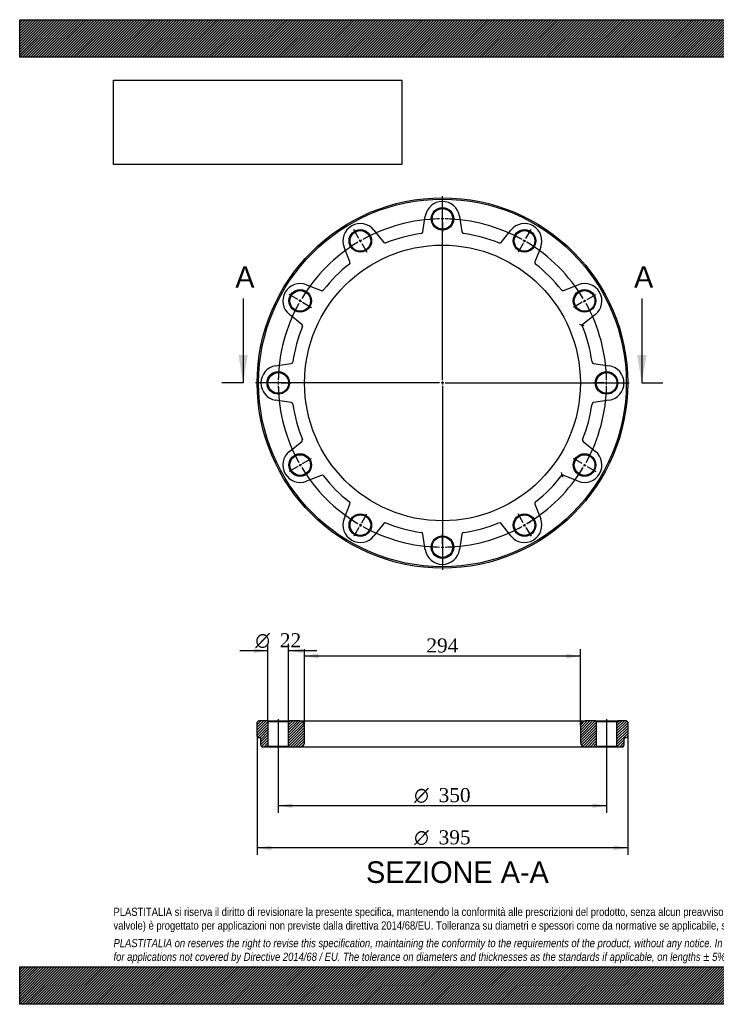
# Model space of a CAD drawing. Header units: millimetres. Extents: x 0 to 1485, y 0 to 1050.
# Tile 1 of 2: x 0 to 742, y 0 to 1050. Entities that reach past the tile are written whole.
import ezdxf
from ezdxf.enums import TextEntityAlignment as Align
from ezdxf.lldxf.tags import DXFTag

# ---------------------------------------------------------------- set-up
doc = ezdxf.new("R2010")
doc.units = ezdxf.units.MM
doc.header["$LTSCALE"] = 5
for name, color, linetype in [('Default', 7, 'Continuous'), ('DV2_Default', 7, 'Continuous'), ('DV3_Default', 7, 'Continuous'), ('FA280B', 7, 'Continuous')]:
    doc.layers.add(name, color=color, linetype=linetype)
doc.styles.add('SEACAD_Solid_Edge_ANSI', font='seans.ttf')
doc.styles.add('SEACAD_Solid_Edge_ANSI1_Symbols', font='semeca1.ttf')
doc.styles.add('SEACAD_Times_New_Roman', font='times.ttf')
tags = doc.linetypes.add('CENTER2', pattern=[28.575, 19.05, -3.175, 3.175, -3.175]).pattern_tags.tags
tags[10:11] = [DXFTag(74, 4), DXFTag(75, 0), DXFTag(340, '0'), DXFTag(46, 0.0), DXFTag(50, 0.0), DXFTag(44, 0.0), DXFTag(45, 0.0)]
tags[8:9] = [DXFTag(74, 4), DXFTag(75, 0), DXFTag(340, '0'), DXFTag(46, 0.0), DXFTag(50, 0.0), DXFTag(44, 0.0), DXFTag(45, 0.0)]
tags[6:7] = [DXFTag(74, 4), DXFTag(75, 0), DXFTag(340, '0'), DXFTag(46, 0.0), DXFTag(50, 0.0), DXFTag(44, 0.0), DXFTag(45, 0.0)]
tags[4:5] = [DXFTag(74, 4), DXFTag(75, 0), DXFTag(340, '0'), DXFTag(46, 0.0), DXFTag(50, 0.0), DXFTag(44, 0.0), DXFTag(45, 0.0)]
tags = doc.linetypes.add('HIDDEN2', pattern=[4.7625, 3.175, -1.5875]).pattern_tags.tags
tags[6:7] = [DXFTag(74, 4), DXFTag(75, 0), DXFTag(340, '0'), DXFTag(46, 0.0), DXFTag(50, 0.0), DXFTag(44, 0.0), DXFTag(45, 0.0)]
tags[4:5] = [DXFTag(74, 4), DXFTag(75, 0), DXFTag(340, '0'), DXFTag(46, 0.0), DXFTag(50, 0.0), DXFTag(44, 0.0), DXFTag(45, 0.0)]
doc.dimstyles.new('ANSImm', dxfattribs={"dimtxt": 15, "dimasz": 15, "dimexe": 7.5, "dimexo": 0, "dimgap": 3.75, "dimtad": 1, "dimdsep": 46, "dimtxsty": 'SEACAD_Times_New_Roman', "dimblk1": '_SE_FILLED', "dimblk2": '_SE_FILLED', "dimsah": 1, "dimcen": 7.5, "dimazin": 0, "dimtfac": 0.85, "dimtdec": 3, "dimtofl": 0, "dimtmove": 0, "dimatfit": 3, "dimfxl": 1, "dimarcsym": 0})
picture_1 = doc.add_image_def('image1.jpg', size_in_pixel=(4302, 1260))

# ---------------------------------------------------------------- blocks, each defined once
blk = doc.blocks.new('SE1')
at = {"layer": 'Default', "color": 7, "linetype": 'CENTER2'}
for start, end in [(90.9822, 119.0178), (60.9822, 89.0178), (120.9822, 149.0178), (30.9822, 59.0178), (150.9822, 179.0178), (0.9822, 29.0178), (180.9822, 209.0178), (330.9822, 359.0178), (210.9822, 239.0178), (300.9822, 329.0178), (240.9822, 269.0178), (270.9822, 299.0178)]:
    blk.add_arc((450.6, 662.6), 175, start, end, dxfattribs=at)
at = {"layer": 'DV2_Default', "color": 7, "linetype": 'CENTER2'}
for p, q in [((450.6, 665.6), (450.6, 861.8)), ((450.6, 840.6), (450.6, 851.3)), ((361.6, 816.7), (356.2, 826.1)), ((539.6, 816.7), (545, 826.1)), ((296.4, 751.6), (287.1, 757)), ((604.7, 751.6), (614, 757)), ((447.6, 662.6), (251.3, 662.6)), ((272.6, 662.6), (261.8, 662.6)), ((452.1, 662.6), (449.1, 662.6)), ((450.6, 664.1), (450.6, 661.1)), ((453.6, 662.6), (649.8, 662.6)), ((628.6, 662.6), (638.3, 662.6)), ((628.6, 662.6), (639.3, 662.6)), ((450.6, 659.6), (450.6, 463.3)), ((296.4, 573.6), (287.1, 568.2)), ((604.7, 573.6), (614, 568.2)), ((361.6, 508.4), (356.2, 499.1)), ((539.6, 508.4), (545, 499.1)), ((450.6, 484.6), (450.6, 473.8))]:
    blk.add_line(p, q, dxfattribs=at)
at = {"layer": 'DV2_Default', "color": 7, "linetype": 'HIDDEN2'}
for p, q in [((450.6, 836.1), (450.6, 839.1)), ((450.6, 834.6), (450.6, 823.8)), ((363.8, 812.8), (362.3, 815.4)), ((364.6, 811.5), (370, 802.2)), ((536.6, 811.5), (531.2, 802.2)), ((537.3, 812.8), (538.8, 815.4)), ((300.3, 749.3), (297.7, 750.8)), ((301.6, 748.6), (310.9, 743.2)), ((599.5, 748.6), (590.2, 743.2)), ((600.8, 749.3), (603.4, 750.8)), ((277.1, 662.6), (274.1, 662.6)), ((278.6, 662.6), (289.3, 662.6)), ((622.6, 662.6), (611.8, 662.6)), ((622.6, 662.6), (612.8, 662.6)), ((624.1, 662.6), (627.1, 662.6)), ((624.1, 662.6), (627.1, 662.6)), ((301.6, 576.6), (310.9, 582)), ((599.5, 576.6), (590.2, 582)), ((300.3, 575.8), (297.7, 574.3)), ((600.8, 575.8), (603.4, 574.3)), ((364.6, 513.6), (370, 522.9)), ((536.6, 513.6), (531.2, 522.9)), ((363.8, 512.3), (362.3, 509.7)), ((537.3, 512.3), (538.8, 509.7)), ((450.6, 490.6), (450.6, 501.3)), ((450.6, 489.1), (450.6, 486.1))]:
    blk.add_line(p, q, dxfattribs=at)
at = {"layer": 'DV2_Default', "color": 7, "linetype": 'CENTER2'}
for start, end in [(90.9822, 94.5018), (89.5089, 90.4911), (85.4982, 89.0178), (115.4982, 119.0178), (60.9822, 64.5018), (120.9822, 124.5018), (119.5089, 120.4911), (59.5089, 60.4911), (55.4982, 59.0178), (145.4982, 149.0178), (30.9822, 34.5018), (150.9822, 154.5018), (149.5089, 150.4911), (29.5089, 30.4911), (25.4982, 29.0178), (175.4982, 179.0178), (0.9822, 4.5018), (0.9822, 4.1744), (179.5089, 180.4911), (359.5089, 0.4911), (359.5089, 0.4911), (180.9822, 184.5018), (355.4982, 359.0178), (355.8256, 359.0178), (205.4982, 209.0178), (330.9822, 334.5018), (209.5089, 210.4911), (210.9822, 214.5018), (325.4982, 329.0178), (329.5089, 330.4911), (235.4982, 239.0178), (300.9822, 304.5018), (239.5089, 240.4911), (240.9822, 244.5018), (295.4982, 299.0178), (299.5089, 300.4911), (265.4982, 269.0178), (269.5089, 270.4911), (270.9822, 274.5018)]:
    blk.add_arc((450.6, 662.6), 175, start, end, dxfattribs=at)
at = {"layer": 'FA280B', "color": 7, "linetype": 'Continuous'}
for p, q in [((429.8, 823.7), (432.3, 840.4)), ((468.9, 840.4), (471.4, 823.7)), ((377.5, 825.7), (388.1, 812.5)), ((513.1, 812.5), (523.6, 825.7)), ((352, 791.7), (345.9, 807.4)), ((555.3, 807.4), (549.2, 791.7)), ((305.8, 767.3), (321.5, 761.2)), ((579.7, 761.2), (595.4, 767.3)), ((300.7, 725.1), (287.5, 735.6)), ((613.7, 735.6), (599.3, 724.2)), ((272.8, 680.9), (289.5, 683.4)), ((611.7, 683.4), (628.3, 680.9)), ((289.5, 641.8), (272.8, 644.3)), ((628.3, 644.3), (611.7, 641.8)), ((287.5, 589.6), (300.7, 600.1)), ((600.5, 600.1), (613.7, 589.6)), ((321.5, 564), (305.8, 557.9)), ((595.4, 557.9), (578.3, 564.6)), ((345.9, 517.8), (352, 533.5)), ((549.2, 533.5), (555.3, 517.8)), ((388.1, 512.7), (377.5, 499.5)), ((523.6, 499.5), (513.1, 512.7)), ((432.3, 484.8), (429.8, 501.5)), ((471.4, 501.5), (468.9, 484.8))]:
    blk.add_line(p, q, dxfattribs=at)
for centre, radius in [((450.6, 662.6), 197.5), ((450.6, 662.6), 196), ((450.6, 837.6), 12), ((450.6, 837.6), 11), ((363.1, 814.1), 12), ((363.1, 814.1), 11), ((538.1, 814.1), 12), ((538.1, 814.1), 11), ((450.6, 662.6), 147), ((299, 750.1), 12), ((299, 750.1), 11), ((602.1, 750.1), 12), ((602.1, 750.1), 11), ((275.6, 662.6), 12), ((275.6, 662.6), 11), ((625.6, 662.6), 12), ((625.6, 662.6), 11), ((299, 575.1), 12), ((299, 575.1), 11), ((602.1, 575.1), 12), ((602.1, 575.1), 11), ((363.1, 511), 12), ((363.1, 511), 11), ((538.1, 511), 12), ((538.1, 511), 11), ((450.6, 487.6), 12), ((450.6, 487.6), 11)]:
    blk.add_circle(centre, radius, dxfattribs=at)
for centre, radius, start, end in [((450.6, 837.6), 18.5, 8.5789, 171.4211), ((363.1, 814.1), 18.5, 38.5789, 201.4211), ((538.1, 814.1), 18.5, 338.5789, 141.4211), ((450.6, 662.6), 161, 98.0349, 111.9651), ((427.8, 824), 2, 278.0349, 351.4211), ((473.4, 824), 2, 188.5789, 261.9651), ((450.6, 662.6), 161, 68.0349, 81.9651), ((389.6, 813.8), 2, 218.5789, 291.9651), ((511.6, 813.8), 2, 248.0349, 321.4211), ((450.6, 662.6), 161, 128.0349, 141.9651), ((350.2, 791), 2, 308.0349, 21.4211), ((551, 791), 2, 158.5789, 231.9651), ((450.6, 662.6), 161, 38.0349, 51.9651), ((299, 750.1), 18.5, 68.5789, 231.4211), ((602.1, 750.1), 18.5, 308.5789, 111.4211), ((322.2, 763), 2, 248.5789, 321.9651), ((579, 763), 2, 218.0349, 291.4211), ((299.4, 723.6), 2, 338.0349, 51.4211), ((466.8, 210.5), 530.5, 75.5364, 75.8071), ((450.6, 662.6), 161, 158.0349, 171.9651), ((450.6, 662.6), 161, 8.0349, 22.4947), ((464.3, 200.7), 540.6, 75.2716, 75.5364), ((289.2, 685.4), 2, 278.5789, 351.9651), ((612, 685.4), 2, 188.0349, 261.4211), ((275.6, 662.6), 18.5, 98.5789, 261.4211), ((625.6, 662.6), 18.5, 278.5789, 81.4211), ((289.2, 639.8), 2, 8.0349, 81.4211), ((612, 639.8), 2, 98.5789, 171.9651), ((450.6, 662.6), 161, 188.0349, 201.9651), ((450.6, 662.6), 161, 338.0349, 351.9651), ((299.4, 601.6), 2, 308.5789, 21.9651), ((601.8, 601.6), 2, 158.0349, 231.4211), ((299, 575.1), 18.5, 128.5789, 291.4211), ((602.1, 575.1), 18.5, 248.5789, 51.4211), ((322.2, 562.2), 2, 38.0349, 111.4211), ((450.6, 662.6), 161, 218.0349, 231.9651), ((450.6, 662.6), 161, 308.0349, 322.4947), ((67.2, 422.5), 530.5, 15.5364, 15.8071), ((350.2, 534.2), 2, 338.5789, 51.9651), ((551, 534.2), 2, 128.0349, 201.4211), ((363.1, 511), 18.5, 158.5789, 321.4211), ((538.1, 511), 18.5, 218.5789, 21.4211), ((389.6, 511.4), 2, 68.0349, 141.4211), ((450.6, 662.6), 161, 248.0349, 261.9651), ((450.6, 662.6), 161, 278.0349, 291.9651), ((511.6, 511.4), 2, 38.5789, 111.9651), ((427.8, 501.2), 2, 8.5789, 81.9651), ((473.4, 501.2), 2, 98.0349, 171.4211), ((450.6, 487.6), 18.5, 188.5789, 351.4211)]:
    blk.add_arc(centre, radius, start, end, dxfattribs=at)
blk.add_open_spline([(579, 562.2), (578.9, 562.3), (578.9, 562.4), (578.8, 562.7), (578.8, 562.9), (578.7, 563.1), (578.7, 563.3), (578.6, 563.5), (578.6, 563.6), (578.5, 563.9), (578.5, 564), (578.4, 564.2), (578.4, 564.3), (578.3, 564.4), (578.3, 564.5), (578.3, 564.5), (578.3, 564.6), (578.3, 564.6)], degree=3, knots=[0, 0, 0, 0, 0.125, 0.125, 0.25, 0.25, 0.375, 0.375, 0.5, 0.5, 0.625, 0.625, 0.75, 0.75, 0.875, 0.875, 1, 1, 1, 1], dxfattribs=at)
blk = doc.blocks.new('SE3')
at = {"color": 7, "linetype": 'Continuous', "style": 'SEACAD_Solid_Edge_ANSI'}
blk.add_text('A', height=23, dxfattribs=at).set_placement((229.8, 787.1), align=Align.TOP_LEFT)
blk = doc.blocks.new('SE4')
at = {"color": 7, "linetype": 'Continuous', "style": 'SEACAD_Solid_Edge_ANSI'}
blk.add_text('A', height=23, dxfattribs=at).set_placement((654.8, 787.1), align=Align.TOP_LEFT)
blk = doc.blocks.new('SEANNOT_GROUP')
at = {"linetype": 'Continuous'}
blk.add_hatch(color=7, dxfattribs=at).paths.add_polyline_path([(233.1, 692.6), (238.1, 662.6), (243.1, 692.6)])
at = {"color": 7, "linetype": 'Continuous'}
blk.add_lwpolyline([(238.1, 752.6), (238.1, 662.6)], dxfattribs=at)
blk = doc.blocks.new('SEANNOT_GROUP1')
at = {"linetype": 'Continuous'}
blk.add_hatch(color=7, dxfattribs=at).paths.add_polyline_path([(658.1, 692.6), (663.1, 662.6), (668.1, 692.6)])
at = {"color": 7, "linetype": 'Continuous'}
blk.add_lwpolyline([(663.1, 752.6), (663.1, 662.6)], dxfattribs=at)
blk = doc.blocks.new('SE2')
at = {"layer": 'Default', "color": 7, "linetype": 'CENTER2'}
for p, q in [((238.1, 662.6), (215.6, 662.6)), ((663.1, 662.6), (685.6, 662.6))]:
    blk.add_line(p, q, dxfattribs=at)
at = {"layer": 'Default'}
for name in ['SE3', 'SE4', 'SEANNOT_GROUP', 'SEANNOT_GROUP1']:
    blk.add_blockref(name, (0, 0), dxfattribs=at)
blk = doc.blocks.new('SE5')
at = {"layer": 'FA280B', "linetype": 'Continuous'}
h = blk.add_hatch(dxfattribs=at)
h.set_pattern_fill('LINE', scale=0.62992, angle=45, style=0)
edge = h.paths.add_edge_path()
edge.add_line((264.6, 275.3), (264.6, 301.3))
edge.add_line((264.6, 301.3), (263.6, 302.3))
edge.add_line((263.6, 302.3), (254.6, 302.3))
edge.add_line((254.6, 302.3), (253.1, 300.8))
edge.add_line((253.1, 300.8), (253.1, 285.8))
edge.add_line((253.1, 285.8), (254.6, 284.3))
edge.add_line((254.6, 284.3), (255.1, 284.3))
edge.add_arc((255.1, 282.3), 2, 0, 90, ccw=False)
edge.add_line((257.1, 282.3), (257.1, 276.3))
edge.add_arc((259.1, 276.3), 2, 180, 270)
edge.add_line((259.1, 274.3), (263.6, 274.3))
edge.add_line((263.6, 274.3), (264.6, 275.3))
h = blk.add_hatch(dxfattribs=at)
h.set_pattern_fill('LINE', scale=0.62992, angle=45, style=0)
edge = h.paths.add_edge_path()
edge.add_line((286.6, 301.3), (286.6, 275.3))
edge.add_line((286.6, 275.3), (287.6, 274.3))
edge.add_line((287.6, 274.3), (298.6, 274.3))
edge.add_arc((298.6, 279.3), 5, 270, 360)
edge.add_line((303.6, 279.3), (303.6, 297.3))
edge.add_arc((298.6, 297.3), 5, 0, 90)
edge.add_line((298.6, 302.3), (287.6, 302.3))
edge.add_line((287.6, 302.3), (286.6, 301.3))
h = blk.add_hatch(dxfattribs=at)
h.set_pattern_fill('LINE', scale=0.62992, angle=45, style=0)
edge = h.paths.add_edge_path()
edge.add_line((613.6, 302.3), (602.6, 302.3))
edge.add_arc((602.6, 297.3), 5, 90, 180)
edge.add_line((597.6, 297.3), (597.6, 279.3))
edge.add_arc((602.6, 279.3), 5, 180, 270)
edge.add_line((602.6, 274.3), (613.6, 274.3))
edge.add_line((613.6, 274.3), (614.6, 275.3))
edge.add_line((614.6, 275.3), (614.6, 301.3))
edge.add_line((614.6, 301.3), (613.6, 302.3))
h = blk.add_hatch(dxfattribs=at)
h.set_pattern_fill('LINE', scale=0.62992, angle=45, style=0)
edge = h.paths.add_edge_path()
edge.add_line((637.6, 274.3), (642.1, 274.3))
edge.add_arc((642.1, 276.3), 2, 270, 360)
edge.add_line((644.1, 276.3), (644.1, 282.3))
edge.add_arc((646.1, 282.3), 2, 90, 180, ccw=False)
edge.add_line((646.1, 284.3), (646.6, 284.3))
edge.add_line((646.6, 284.3), (648.1, 285.8))
edge.add_line((648.1, 285.8), (648.1, 300.8))
edge.add_line((648.1, 300.8), (646.6, 302.3))
edge.add_line((646.6, 302.3), (637.6, 302.3))
edge.add_line((637.6, 302.3), (636.6, 301.3))
edge.add_line((636.6, 301.3), (636.6, 275.3))
edge.add_line((636.6, 275.3), (637.6, 274.3))
at = {"layer": 'DV3_Default', "color": 7, "linetype": 'CENTER2'}
for p, q in [((275.6, 304.1), (275.6, 272.6)), ((625.6, 304.1), (625.6, 272.6))]:
    blk.add_line(p, q, dxfattribs=at)
at = {"layer": 'FA280B', "color": 7, "linetype": 'Continuous'}
for p, q in [((254.6, 302.3), (253.1, 300.8)), ((253.1, 285.8), (253.1, 300.8)), ((263.6, 302.3), (254.6, 302.3)), ((263.6, 302.3), (287.6, 302.3)), ((263.6, 302.3), (264.6, 301.3)), ((286.6, 301.3), (264.6, 301.3)), ((264.6, 301.3), (264.6, 275.3)), ((286.6, 301.3), (287.6, 302.3)), ((286.6, 275.3), (286.6, 301.3)), ((298.6, 302.3), (287.6, 302.3)), ((298.6, 302.3), (602.6, 302.3)), ((303.6, 279.3), (303.6, 297.3)), ((597.6, 297.3), (597.6, 279.3)), ((613.6, 302.3), (602.6, 302.3)), ((613.6, 302.3), (637.6, 302.3)), ((613.6, 302.3), (614.6, 301.3)), ((636.6, 301.3), (614.6, 301.3)), ((614.6, 301.3), (614.6, 275.3)), ((636.6, 301.3), (637.6, 302.3)), ((636.6, 275.3), (636.6, 301.3)), ((646.6, 302.3), (637.6, 302.3)), ((648.1, 300.8), (646.6, 302.3)), ((648.1, 300.8), (648.1, 285.8)), ((253.1, 285.8), (254.6, 284.3)), ((255.1, 284.3), (254.6, 284.3)), ((646.6, 284.3), (646.1, 284.3)), ((646.6, 284.3), (648.1, 285.8)), ((257.1, 276.3), (257.1, 282.3)), ((263.6, 274.3), (259.1, 274.3)), ((264.6, 275.3), (263.6, 274.3)), ((287.6, 274.3), (263.6, 274.3)), ((264.6, 275.3), (286.6, 275.3)), ((287.6, 274.3), (286.6, 275.3)), ((298.6, 274.3), (287.6, 274.3)), ((602.6, 274.3), (298.6, 274.3)), ((613.6, 274.3), (602.6, 274.3)), ((614.6, 275.3), (613.6, 274.3)), ((637.6, 274.3), (613.6, 274.3)), ((614.6, 275.3), (636.6, 275.3)), ((637.6, 274.3), (636.6, 275.3)), ((642.1, 274.3), (637.6, 274.3)), ((644.1, 282.3), (644.1, 276.3))]:
    blk.add_line(p, q, dxfattribs=at)
for centre, radius, start, end in [((298.6, 297.3), 5, 0, 90), ((602.6, 297.3), 5, 90, 180), ((255.1, 282.3), 2, 0, 90), ((646.1, 282.3), 2, 90, 180), ((259.1, 276.3), 2, 180, 270), ((298.6, 279.3), 5, 270, 0), ((602.6, 279.3), 5, 180, 270), ((642.1, 276.3), 2, 270, 0)]:
    blk.add_arc(centre, radius, start, end, dxfattribs=at)
blk = doc.blocks.new('GDimGGroup')
at = {"layer": 'Default', "linetype": 'Continuous'}
for points in [[(290.6, 209.3), (290.6, 214.3), (275.6, 211.8)], [(610.6, 209.3), (625.6, 211.8), (610.6, 214.3)]]:
    blk.add_hatch(color=7, dxfattribs=at).paths.add_polyline_path(points)
at = {"layer": 'Default', "color": 7, "linetype": 'Continuous'}
for p, q in [((275.6, 274.3), (275.6, 204.3)), ((625.6, 274.3), (625.6, 204.3)), ((625.6, 211.8), (275.6, 211.8))]:
    blk.add_line(p, q, dxfattribs=at)
for s, style, p in [('O', 'SEACAD_Solid_Edge_ANSI1_Symbols', (420.5, 230.6)), ('350', 'SEACAD_Times_New_Roman', (446.6, 230.6))]:
    blk.add_text(s, height=15, dxfattribs=dict(at, style=style)).set_placement(p, align=Align.TOP_LEFT)
blk = doc.blocks.new('GDimGGroup1')
at = {"layer": 'Default', "linetype": 'Continuous'}
for points in [[(268.1, 164.3), (268.1, 169.3), (253.1, 166.8)], [(633.1, 164.3), (648.1, 166.8), (633.1, 169.3)]]:
    blk.add_hatch(color=7, dxfattribs=at).paths.add_polyline_path(points)
at = {"layer": 'Default', "color": 7, "linetype": 'Continuous'}
for p, q in [((253.1, 285.8), (253.1, 159.3)), ((648.1, 285.8), (648.1, 159.3)), ((648.1, 166.8), (253.1, 166.8))]:
    blk.add_line(p, q, dxfattribs=at)
for s, style, p in [('O', 'SEACAD_Solid_Edge_ANSI1_Symbols', (420.5, 185.6)), ('395', 'SEACAD_Times_New_Roman', (446.6, 185.6))]:
    blk.add_text(s, height=15, dxfattribs=dict(at, style=style)).set_placement(p, align=Align.TOP_LEFT)
blk = doc.blocks.new('GDimGGroup2')
at = {"layer": 'Default', "linetype": 'Continuous'}
for points in [[(249.6, 379.5), (249.6, 374.5), (264.6, 377)], [(301.6, 379.5), (286.6, 377), (301.6, 374.5)]]:
    blk.add_hatch(color=7, dxfattribs=at).paths.add_polyline_path(points)
at = {"layer": 'Default', "color": 7, "linetype": 'Continuous'}
for p, q in [((264.6, 301.3), (264.6, 384.5)), ((286.6, 301.3), (286.6, 384.5)), ((264.6, 377), (234.6, 377)), ((316.6, 377), (286.6, 377))]:
    blk.add_line(p, q, dxfattribs=at)
for s, style, p in [('O', 'SEACAD_Solid_Edge_ANSI1_Symbols', (251.2, 395.7)), ('22', 'SEACAD_Times_New_Roman', (277.3, 395.7))]:
    blk.add_text(s, height=15, dxfattribs=dict(at, style=style)).set_placement(p, align=Align.TOP_LEFT)
blk = doc.blocks.new('DMBLK4')
at = {"layer": 'Default', "linetype": 'Continuous'}
for points in [[(318.6, 373.9), (303.6, 371.4), (318.6, 368.9)], [(582.6, 373.9), (582.6, 368.9), (597.6, 371.4)]]:
    blk.add_hatch(color=7, dxfattribs=at).paths.add_polyline_path(points)
at = {"layer": 'Default', "color": 7, "linetype": 'Continuous'}
for p, q in [((303.6, 297.3), (303.6, 378.9)), ((597.6, 297.3), (597.6, 378.9)), ((597.6, 371.4), (303.6, 371.4))]:
    blk.add_line(p, q, dxfattribs=at)
at = {"layer": 'Default', "color": 7, "linetype": 'Continuous', "style": 'SEACAD_Times_New_Roman'}
blk.add_text('294', height=15, dxfattribs=at).set_placement((433.5, 390.2), align=Align.TOP_LEFT)
blk = doc.blocks.new('_SE_FILLED')
at = {"color": 0}
blk.add_line((0, 0), (-1, 0), dxfattribs=at)
blk.add_solid([(0, 0), (-1, -0.1665), (-1, 0.1665), (0, 0)], dxfattribs=at)

msp = doc.modelspace()

# ---------------------------------------------------------------- hatches: boundary and pattern name
at = {"layer": 'Default', "linetype": 'Continuous'}
h = msp.add_hatch(dxfattribs=at)
h.set_pattern_fill('LINE', scale=0.629921, angle=45, style=0)
h.paths.add_polyline_path([(1485, 1010), (1485, 1050), (0, 1050), (0, 1010)])
for points in [[(1485, 1010), (1485, 1050), (0, 1050), (0, 1010)], [(1485, 0), (1485, 40), (0, 40), (0, 0)]]:
    msp.add_hatch(color=7, dxfattribs=at).paths.add_polyline_path(points)
h = msp.add_hatch(dxfattribs=at)
h.set_pattern_fill('LINE', scale=0.629921, angle=45, style=0)
h.paths.add_polyline_path([(1485, 0), (1485, 40), (0, 40), (0, 0)])

# ---------------------------------------------------------------- linework, layer by layer
at = {"layer": 'Default', "color": 7, "linetype": 'Continuous'}
for p, q in [((0, 1050), (1485, 1050)), ((0, 1010), (0, 1050)), ((1485, 1010), (0, 1010)), ((0, 40), (1485, 40)), ((0, 0), (0, 40)), ((1485, 0), (0, 0))]:
    msp.add_line(p, q, dxfattribs=at)

# ---------------------------------------------------------------- block references
at = {"layer": 'Default'}
for name in ['SE1', 'SE2', 'GDimGGroup2', 'SE5', 'GDimGGroup1', 'GDimGGroup']:
    msp.add_blockref(name, (0, 0), dxfattribs=at)

# ---------------------------------------------------------------- texts
at = {"layer": 'Default', "color": 7, "linetype": 'Continuous', "style": 'SEACAD_Solid_Edge_ANSI'}
msp.add_text('SEZIONE A-A', height=23, dxfattribs=at).set_placement((369.128, 152.434), align=Align.TOP_LEFT)
at = {"layer": 'Default', "insert": (100, 103.012), "char_height": 8.75, "width": 1285, "attachment_point": 1}
msp.add_mtext("{\\fArial Narrow|b0||i0||c0|p34;\\C7;\\H8.75;\\W1.;PLASTITALIA si riserva il diritto di revisionare la presente specifica, mantenendo la conformità alle prescrizioni del prodotto, senza alcun preavviso. In caso di assegnazione d'ordine si riserva di compiere una più dettagliata analisi tecnico/qualitativa. Il presente prodotto (ad esclusione delle \\P}{\\fArial Narrow|b0||i0||c0|p34;\\C7;\\H8.75;\\W1.;valvole) è progettato per applicazioni non previste dalla direttiva 2014/68/EU. Tolleranza su diametri e spessori come da normative se applicabile, su lunghezze ±5%, su angoli ±2°, se non diversamente specificato.\\P}{\\fArial Narrow|b0||i0||c0|p34;\\C7;\\H2.5;\\W1.;   \\P}{\\fArial Narrow|b0||i1||c0|p34;\\C7;\\H8.75;\\W1.;PLASTITALIA on reserves the right to revise this specification, maintaining the conformity to the requirements of the product, without any notice. In case of assignation of order on will reserve to make a more detailed analysis technical/qualitative. This product (excluding valves) is designed \\P}{\\fArial Narrow|b0||i1||c0|p34;\\C7;\\H8.75;\\W1.;for applications not covered by Directive 2014/68 / EU. The tolerance on diameters and thicknesses as the standards if applicable, on lengths ± 5%, on angles ± 2 °, unless otherwise indicated.\\P}", dxfattribs=at)

# ---------------------------------------------------------------- dimensions: what is measured, and where the dimension line sits
at = {"layer": 'Default', "color": 7, "linetype": 'Continuous'}
dim = msp.add_linear_dim(base=(303.586, 371.434), p1=(597.586, 297.34), p2=(303.586, 297.34), text='\\A1;<>', dimstyle='ANSImm', dxfattribs=at)
dim.commit()
dim.dimension.update_dxf_attribs({"geometry": 'DMBLK4', "text_midpoint": (450.586, 371.434), "dimtype": 160})

# ---------------------------------------------------------------- pictures from other files: only their frames are drawn
image = msp.add_image(picture_1, insert=(100, 895.516), size_in_units=(307.286, 90))
image.dxf.flags = 7

doc.saveas('drawing.dxf')
